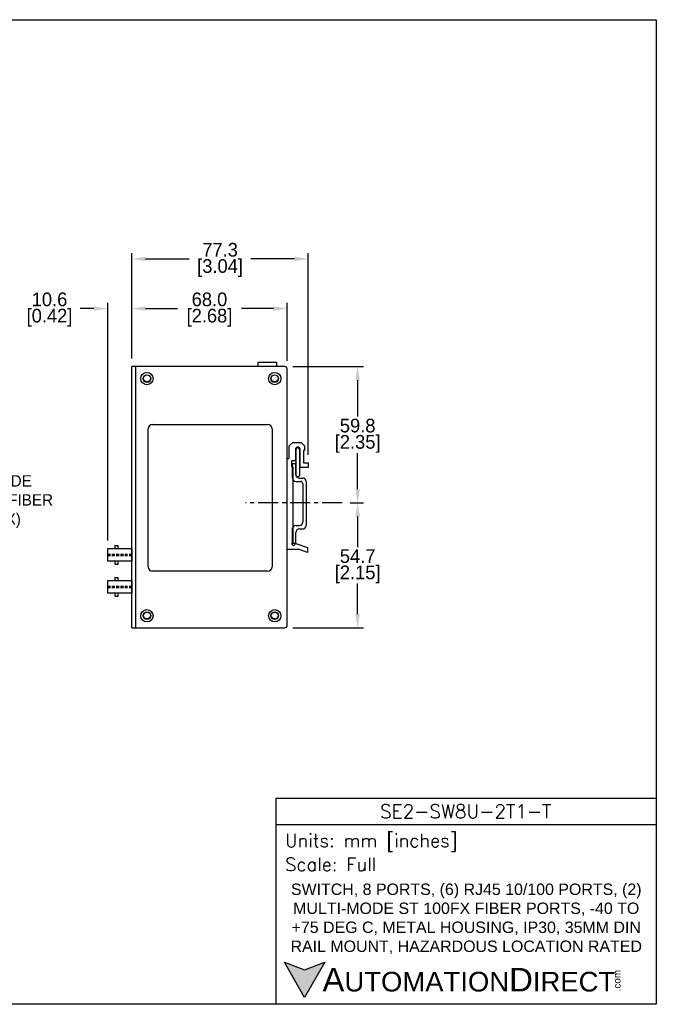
# Model space of a CAD drawing. Header units: inches. Extents: x 0 to 559, y 0 to 432.
# Tile 3 of 3: x 280 to 559, y 0 to 432. Entities that reach past the tile are written whole.
import ezdxf
from ezdxf import colors
from ezdxf.entities.mleader import LeaderData, LeaderLine
from ezdxf.math import Vec2, Vec3

# ---------------------------------------------------------------- set-up
doc = ezdxf.new("R2010")
doc.units = ezdxf.units.IN
doc.header["$LTSCALE"] = 10
doc.header["$MEASUREMENT"] = 0
doc.linetypes.add('CENTER', pattern=[0.4, 0.25, -0.05, 0.05, -0.05])
doc.linetypes.add('HIDDEN2', pattern=[0.1875, 0.125, -0.0625])
for name, color, linetype in [('CENTER', 40, 'CENTER'), ('DIMENSIONS', 140, 'Continuous'), ('HIDDEN', 102, 'HIDDEN2'), ('TEXT', 140, 'Continuous')]:
    doc.layers.add(name, color=color, linetype=linetype)
doc.styles.add('ROMANS', font='romans.shx')
doc.styles.add('型式1', font='txt')
doc.dimstyles.get("Standard").update_dxf_attribs({"dimtxt": 6, "dimasz": 6, "dimexe": 2.5, "dimexo": 3.5, "dimgap": 1, "dimtad": 0, "dimtih": 1, "dimtoh": 1, "dimdec": 1, "dimzin": 0, "dimdsep": 46, "dimtxsty": 'Standard', "dimcen": 0, "dimadec": 0, "dimazin": 0, "dimtfac": 1, "dimtdec": 1, "dimtofl": 0, "dimtmove": 0, "dimatfit": 3, "dimfxl": 1, "dimtolj": 1, "dimtzin": 0, "dimarcsym": 0})

# ---------------------------------------------------------------- blocks, each defined once
blk = doc.blocks.new('*D13')
at = {"layer": 'DEFPOINTS', "color": 0, "transparency": 16777216}
for p in [(421.09, 219.87), (427.88, 219.87), (395.93, 165.15)]:
    blk.add_point(p, dxfattribs=at)
at = {"layer": 'DIMENSIONS', "color": 0, "lineweight": -2, "transparency": 16777216}
for p, q in [((424.59, 219.87), (430.38, 219.87)), ((427.88, 213.87), (427.88, 200.51)), ((427.88, 171.15), (427.88, 184.51)), ((399.43, 165.15), (430.38, 165.15))]:
    blk.add_line(p, q, dxfattribs=at)
at = {"layer": 'DIMENSIONS', "color": 0, "transparency": 16777216}
for points in [[(426.88, 213.87), (428.88, 213.87), (427.88, 219.87)], [(426.88, 171.15), (428.88, 171.15), (427.88, 165.15)]]:
    blk.add_solid(points, dxfattribs=at)
at = {"layer": 'DIMENSIONS', "color": 0, "transparency": 16777216, "char_height": 6, "attachment_point": 5}
for s, insert in [('\\A1;54.7', (427.88, 196.51)), ('\\A1;[2.15]', (427.88, 188.51))]:
    blk.add_mtext(s, dxfattribs=dict(at, insert=insert))
blk = doc.blocks.new('*D14')
at = {"layer": 'DEFPOINTS', "color": 0, "transparency": 16777216}
for p in [(395.93, 279.65), (427.88, 279.65), (421.09, 219.87)]:
    blk.add_point(p, dxfattribs=at)
at = {"layer": 'DIMENSIONS', "color": 0, "lineweight": -2, "transparency": 16777216}
for p, q in [((399.43, 279.65), (430.38, 279.65)), ((427.88, 273.65), (427.88, 257.76)), ((427.88, 225.87), (427.88, 241.76)), ((424.59, 219.87), (430.38, 219.87))]:
    blk.add_line(p, q, dxfattribs=at)
at = {"layer": 'DIMENSIONS', "color": 0, "transparency": 16777216}
for points in [[(426.88, 273.65), (428.88, 273.65), (427.88, 279.65)], [(426.88, 225.87), (428.88, 225.87), (427.88, 219.87)]]:
    blk.add_solid(points, dxfattribs=at)
at = {"layer": 'DIMENSIONS', "color": 0, "transparency": 16777216, "char_height": 6, "attachment_point": 5}
for s, insert in [('\\A1;59.8', (427.88, 253.76)), ('\\A1;[2.35]', (427.88, 245.76))]:
    blk.add_mtext(s, dxfattribs=dict(at, insert=insert))
blk = doc.blocks.new('*D15')
at = {"layer": 'DEFPOINTS', "color": 0, "transparency": 16777216}
for p in [(396.93, 305.11), (328.93, 279.65), (396.93, 278.65)]:
    blk.add_point(p, dxfattribs=at)
at = {"layer": 'DIMENSIONS', "color": 0, "lineweight": -2, "transparency": 16777216}
for p, q in [((328.93, 283.15), (328.93, 307.61)), ((396.93, 282.15), (396.93, 307.61)), ((334.93, 305.11), (348.93, 305.11)), ((390.93, 305.11), (376.93, 305.11))]:
    blk.add_line(p, q, dxfattribs=at)
at = {"layer": 'DIMENSIONS', "color": 0, "transparency": 16777216}
for points in [[(334.93, 306.11), (334.93, 304.11), (328.93, 305.11)], [(390.93, 306.11), (390.93, 304.11), (396.93, 305.11)]]:
    blk.add_solid(points, dxfattribs=at)
at = {"layer": 'DIMENSIONS', "color": 0, "transparency": 16777216, "char_height": 6, "attachment_point": 5}
for s, insert in [('\\A1;68.0', (362.93, 309.11)), ('\\A1;[2.68]', (362.93, 301.11))]:
    blk.add_mtext(s, dxfattribs=dict(at, insert=insert))
blk = doc.blocks.new('*D16')
at = {"layer": 'DEFPOINTS', "color": 0, "transparency": 16777216}
for p in [(406.23, 326.88), (328.93, 279.65), (406.23, 237.4)]:
    blk.add_point(p, dxfattribs=at)
at = {"layer": 'DIMENSIONS', "color": 0, "lineweight": -2, "transparency": 16777216}
for p, q in [((328.93, 283.15), (328.93, 329.38)), ((406.23, 240.9), (406.23, 329.38)), ((334.93, 326.88), (354.08, 326.88)), ((400.23, 326.88), (381.08, 326.88))]:
    blk.add_line(p, q, dxfattribs=at)
at = {"layer": 'DIMENSIONS', "color": 0, "transparency": 16777216}
for points in [[(334.93, 327.88), (334.93, 325.88), (328.93, 326.88)], [(400.23, 327.88), (400.23, 325.88), (406.23, 326.88)]]:
    blk.add_solid(points, dxfattribs=at)
at = {"layer": 'DIMENSIONS', "color": 0, "transparency": 16777216, "char_height": 6, "attachment_point": 5}
for s, insert in [('\\A1;77.3', (367.58, 330.88)), ('\\A1;[3.04]', (367.58, 322.88))]:
    blk.add_mtext(s, dxfattribs=dict(at, insert=insert))
blk = doc.blocks.new('*D18')
at = {"layer": 'DEFPOINTS', "color": 0, "transparency": 16777216}
for p in [(318.31, 305.11), (328.93, 279.65), (318.31, 199.95)]:
    blk.add_point(p, dxfattribs=at)
at = {"layer": 'DIMENSIONS', "color": 0, "lineweight": -2, "transparency": 16777216}
for p, q in [((318.31, 203.45), (318.31, 307.61)), ((328.93, 283.15), (328.93, 307.61)), ((312.31, 305.11), (306.31, 305.11)), ((334.93, 305.11), (340.93, 305.11))]:
    blk.add_line(p, q, dxfattribs=at)
at = {"layer": 'DIMENSIONS', "color": 0, "transparency": 16777216}
for points in [[(312.31, 306.11), (312.31, 304.11), (318.31, 305.11)], [(334.93, 306.11), (334.93, 304.11), (328.93, 305.11)]]:
    blk.add_solid(points, dxfattribs=at)
at = {"layer": 'DIMENSIONS', "color": 0, "transparency": 16777216, "char_height": 6, "attachment_point": 5}
for s, insert in [('\\A1;10.6', (292.81, 309.11)), ('\\A1;[0.42]', (292.81, 301.11))]:
    blk.add_mtext(s, dxfattribs=dict(at, insert=insert))

msp = doc.modelspace()

# ---------------------------------------------------------------- hatches: boundary and pattern name
at = {"layer": 'TEXT'}
msp.add_hatch(color=256, dxfattribs=at).paths.add_polyline_path([(413.49, 18.42), (404.62, 15.19), (395.75, 18.42), (404.62, 3.05)])

# ---------------------------------------------------------------- linework, layer by layer
for p, q in [((384.33, 279.65), (384.33, 281.65)), ((384.33, 281.65), (392.33, 281.65)), ((392.33, 281.65), (392.33, 279.65)), ((330.67, 279.65), (328.93, 279.65)), ((328.93, 165.15), (328.93, 279.65)), ((330.67, 165.15), (330.67, 279.65)), ((395.93, 279.65), (330.67, 279.65)), ((396.93, 165.9), (396.93, 278.65)), ((336.03, 191.9), (336.03, 252.3)), ((338.03, 254.3), (388.43, 254.3)), ((390.43, 252.3), (390.43, 191.9)), ((397.93, 244.9), (399.43, 246.4)), ((399.43, 246.4), (403.13, 246.4)), ((403.13, 246.4), (404.63, 244.9)), ((397.93, 239.4), (397.93, 244.9)), ((400.63, 243.4), (400.63, 238.4)), ((400.88, 240.4), (400.88, 243.4)), ((402.38, 243.4), (402.38, 240.4)), ((402.63, 235.4), (402.63, 243.4)), ((404.63, 242.8), (404.13, 242.8)), ((404.13, 242.8), (404.13, 237.4)), ((404.63, 244.9), (404.63, 242.8)), ((396.93, 239.4), (397.93, 239.4)), ((398.93, 238.4), (398.93, 235.9)), ((400.63, 238.4), (398.93, 238.4)), ((400.88, 240.01), (400.88, 240.4)), ((400.88, 232.41), (400.88, 240.01)), ((402.38, 240.4), (402.38, 240.01)), ((402.38, 240.01), (402.38, 232.41)), ((398.93, 235.9), (399.43, 235.9)), ((399.33, 230.79), (399.33, 237.12)), ((399.33, 237.12), (400.83, 237.12)), ((399.43, 235.9), (399.43, 202.61)), ((400.83, 232.29), (400.83, 237.12)), ((406.23, 235.4), (402.63, 235.4)), ((404.13, 237.4), (406.23, 237.4)), ((406.23, 237.4), (406.23, 235.4)), ((400.83, 229.29), (402.83, 229.29)), ((402.33, 230.79), (403.83, 230.79)), ((405.33, 229.29), (405.33, 209.95)), ((403.83, 228.29), (403.83, 211.45)), ((399.33, 202.12), (399.33, 208.95)), ((399.33, 202.12), (399.33, 208.45)), ((400.83, 209.95), (402.33, 209.95)), ((402.33, 208.45), (403.83, 208.45)), ((400.83, 202.12), (400.83, 206.95)), ((321.41, 201.28), (322.85, 201.28)), ((321.41, 201.28), (321.41, 199.95)), ((322.85, 199.95), (322.85, 201.28)), ((402.24, 199.4), (396.93, 199.4)), ((399.43, 202.61), (398.82, 202)), ((398.82, 202), (399.77, 201.05)), ((400.83, 202.12), (399.33, 202.12)), ((399.77, 201.05), (400.83, 202.12)), ((400.83, 202.12), (405.93, 200.32)), ((405.93, 198.1), (402.24, 199.4)), ((405.93, 200.32), (405.93, 198.1)), ((321.41, 194.35), (321.41, 193.02)), ((322.85, 193.02), (322.85, 194.35)), ((321.41, 193.02), (322.85, 193.02)), ((321.41, 187.23), (322.85, 187.23)), ((321.41, 187.23), (321.41, 185.9)), ((322.85, 185.9), (322.85, 187.23)), ((388.43, 189.9), (338.03, 189.9)), ((321.41, 180.3), (321.41, 178.97)), ((321.41, 178.97), (322.85, 178.97)), ((322.85, 178.97), (322.85, 180.3)), ((328.93, 165.15), (330.67, 165.15)), ((330.67, 165.15), (395.93, 165.15)), ((396.93, 165.65), (396.8, 165.65)), ((396.93, 165.65), (396.93, 166.15))]:
    msp.add_line(p, q)
for points in [[(318.31, 199.95), (328.93, 199.95), (328.93, 194.35), (318.31, 194.35)], [(318.31, 185.9), (328.93, 185.9), (328.93, 180.3), (318.31, 180.3)]]:
    msp.add_lwpolyline(points, close=True)
for centre, radius in [((335.53, 274.4), 2.7), ((391.53, 274.4), 2.7), ((335.53, 274.4), 1.7), ((335.53, 274.5), 1.5), ((391.53, 274.4), 1.7), ((391.53, 274.5), 1.5), ((335.53, 170.4), 2.7), ((391.53, 170.4), 2.7), ((335.53, 170.4), 1.7), ((335.53, 170.5), 1.5), ((391.53, 170.4), 1.7), ((391.53, 170.5), 1.5)]:
    msp.add_circle(centre, radius)
for centre, radius, start, end in [((395.93, 278.65), 1, 0, 90), ((338.03, 252.3), 2, 90, 180), ((388.43, 252.3), 2, 0, 90), ((401.63, 243.4), 1, 0, 180), ((401.63, 243.4), 0.75, 0, 180), ((400.83, 230.79), 1.5, 180, 270), ((402.33, 232.29), 1.5, 180, 270), ((402.83, 228.29), 1, 0, 90), ((403.83, 229.29), 1.5, 0, 90), ((400.83, 208.45), 1.5, 90, 180), ((402.33, 206.95), 1.5, 90, 180), ((402.33, 211.45), 1.5, 270, 0), ((403.83, 209.95), 1.5, 270, 0), ((338.03, 191.9), 2, 180, 270), ((388.43, 191.9), 2, 270, 0), ((395.93, 166.15), 1, 270, 0)]:
    msp.add_arc(centre, radius, start, end)
for points, knots in [([(400.88, 232.07), (400.88, 232.07), (400.88, 232.07), (400.88, 232.34), (400.88, 232.72), (400.88, 233.04), (400.88, 233.24), (400.88, 233.35), (400.88, 233.44)], [0, 0, 0, 0, 0.195502, 0.461645, 0.729399, 0.857588, 0.899091, 1, 1, 1, 1]), ([(402.38, 233.44), (402.38, 233.22), (402.38, 232.8), (402.38, 232.34), (402.38, 232.07), (402.38, 232.07), (402.38, 232.07)], [0, 0, 0, 0, 0.276712, 0.545191, 0.814272, 1, 1, 1, 1]), ([(402.38, 232.06), (402.38, 231.98), (402.36, 231.82), (402.27, 231.63), (402.15, 231.5), (402.01, 231.39), (401.87, 231.33), (401.71, 231.3), (401.55, 231.29), (401.38, 231.33), (401.2, 231.43), (401.05, 231.56), (400.92, 231.78), (400.9, 231.96), (400.88, 232.05)], [0, 0, 0, 0, 0.10193, 0.191022, 0.265767, 0.326723, 0.413463, 0.466842, 0.525788, 0.620192, 0.688233, 0.773782, 0.878352, 1, 1, 1, 1])]:
    msp.add_open_spline(points, degree=3, knots=knots)
at = {"layer": 'CENTER', "ltscale": 3.5}
msp.add_line((421.09, 219.87), (378.76, 219.87), dxfattribs=at)
at = {"layer": 'DEFPOINTS'}
msp.add_lwpolyline([(558.8, 0), (0, 0), (0, 431.8), (558.8, 431.8)], close=True, dxfattribs=at)
at = {"layer": 'HIDDEN'}
for p, q in [((318.31, 197.44), (328.93, 197.44)), ((318.31, 196.86), (328.93, 196.86)), ((318.31, 183.39), (328.93, 183.39)), ((318.31, 182.81), (328.93, 182.81))]:
    msp.add_line(p, q, dxfattribs=at)
at = {"layer": 'TEXT'}
msp.add_line((392.18, 78.85), (558.8, 78.85), dxfattribs=at)
for points in [[(392.18, 0), (392.18, 90.33), (558.8, 90.33), (558.8, 0)], [(413.49, 18.42), (404.62, 3.05), (395.75, 18.42), (404.62, 15.19)]]:
    msp.add_lwpolyline(points, close=True, dxfattribs=at)

# ---------------------------------------------------------------- texts
for s, insert, char_height, width, attachment_point, style in [('SE2-SW8U-2T1-T', (475.23, 84.67), 5.9396, 111.8034, 5, 'ROMANS'), (' Units: mm [inches]', (392.18, 70.86), 5.7425, 166.6158, 4, 'ROMANS'), (' Scale: Full', (392.18, 61.34), 5.7425, 166.6158, 4, 'ROMANS'), ('{\\fArial|b0|i0|c0|p34;     \\H1.2x;A\\H0.8333x;UTOMATION\\H1.2x;D\\H0.8333x;IRECT}', (395.75, 10.73), 8.6137, 145.913, 4, '型式1')]:
    msp.add_mtext(s, dxfattribs=dict(at, insert=insert, char_height=char_height, width=width, attachment_point=attachment_point, style=style))
at = {"layer": 'TEXT', "insert": (475.49, 37.49), "char_height": 5, "width": 162.349, "attachment_point": 5}
msp.add_mtext('{\\fArial|b0|i0|c0|p34;SWITCH, 8 PORTS, (6) RJ45 10/100 PORTS, (2) MULTI-MODE ST 100FX FIBER PORTS, -40 TO +75 DEG C, METAL HOUSING, IP30, 35MM DIN RAIL MOUNT, HAZARDOUS LOCATION RATED}', dxfattribs=at)
at = {"layer": 'TEXT', "insert": (540.01, 5.68), "char_height": 3.1009, "width": 9.1891, "attachment_point": 1, "rotation": 90, "style": '型式1'}
msp.add_mtext('{\\fArial|b0|i0|c0|p34;.com}', dxfattribs=at)

# ---------------------------------------------------------------- dimensions: what is measured, and where the dimension line sits
at = {"layer": 'DIMENSIONS'}
for base, p2, picture, middle in [((406.23, 326.88), (406.23, 237.4), '*D16', (367.58, 326.88)), ((318.31, 305.11), (318.31, 199.95), '*D18', (292.81, 305.11)), ((396.93, 305.11), (396.93, 278.65), '*D15', (362.93, 305.11))]:
    dim = msp.add_linear_dim(base=base, p1=(328.93, 279.65), p2=p2, dimstyle='Standard', override={"dimpost": '\\X'}, dxfattribs=at)
    dim.commit()
    dim.dimension.update_dxf_attribs({"geometry": picture, "text_midpoint": middle})
for base, p1, p2, picture, middle in [((427.88, 279.65), (421.09, 219.87), (395.93, 279.65), '*D14', (427.88, 249.76)), ((427.88, 219.87), (395.93, 165.15), (421.09, 219.87), '*D13', (427.88, 192.51))]:
    dim = msp.add_linear_dim(base=base, p1=p1, p2=p2, angle=90, dimstyle='Standard', override={"dimpost": '\\X'}, dxfattribs=at)
    dim.commit()
    dim.dimension.update_dxf_attribs({"geometry": picture, "text_midpoint": middle})

# ---------------------------------------------------------------- leaders
at = {"layer": 'TEXT'}
ml = msp.add_multileader_mtext('Standard', dxfattribs=at)
ml.set_content('MULTI-MODE \\PST 100FX FIBER \\PPORTS (2X)', color=256)
ml.set_leader_properties()
ml.build(insert=Vec2(0, 0))
ml.multileader.update_dxf_attribs({"text_left_attachment_type": 2, "text_right_attachment_type": 2, "dogleg_length": 4, "arrow_head_size": 5})
ctx = ml.context
ctx.base_point, ctx.char_height, ctx.arrow_head_size, ctx.landing_gap_size, ctx.plane_origin = Vec3(239.73, 221.21), 5, 5, 3, Vec3(209.43, 194.38)
ctx.left_attachment, ctx.right_attachment = 2, 2
notes = []
notes.append((ctx, [(0, (1, 1, 0), (235.73, 221.21), (1, 0), 4, [(0, [(205.51, 197.15)], 0, [])])]))
ctx.mtext.insert, ctx.mtext.flow_direction = Vec3(242.73, 232.04), 5
for ctx, leaders in notes:
    for number, flags, end, landing, length, lines in leaders:
        leader = LeaderData()
        leader.index, (leader.has_last_leader_line, leader.has_dogleg_vector, leader.attachment_direction) = number, flags
        leader.last_leader_point, leader.dogleg_vector, leader.dogleg_length = Vec3(end), Vec3(landing), length
        for number, points, colour, breaks in lines:
            line = LeaderLine()
            line.index, line.vertices, line.color, line.breaks = number, Vec3.list(points), colors.encode_raw_color(colour), breaks
            leader.lines.append(line)
        ctx.leaders.append(leader)

doc.saveas('drawing.dxf')
